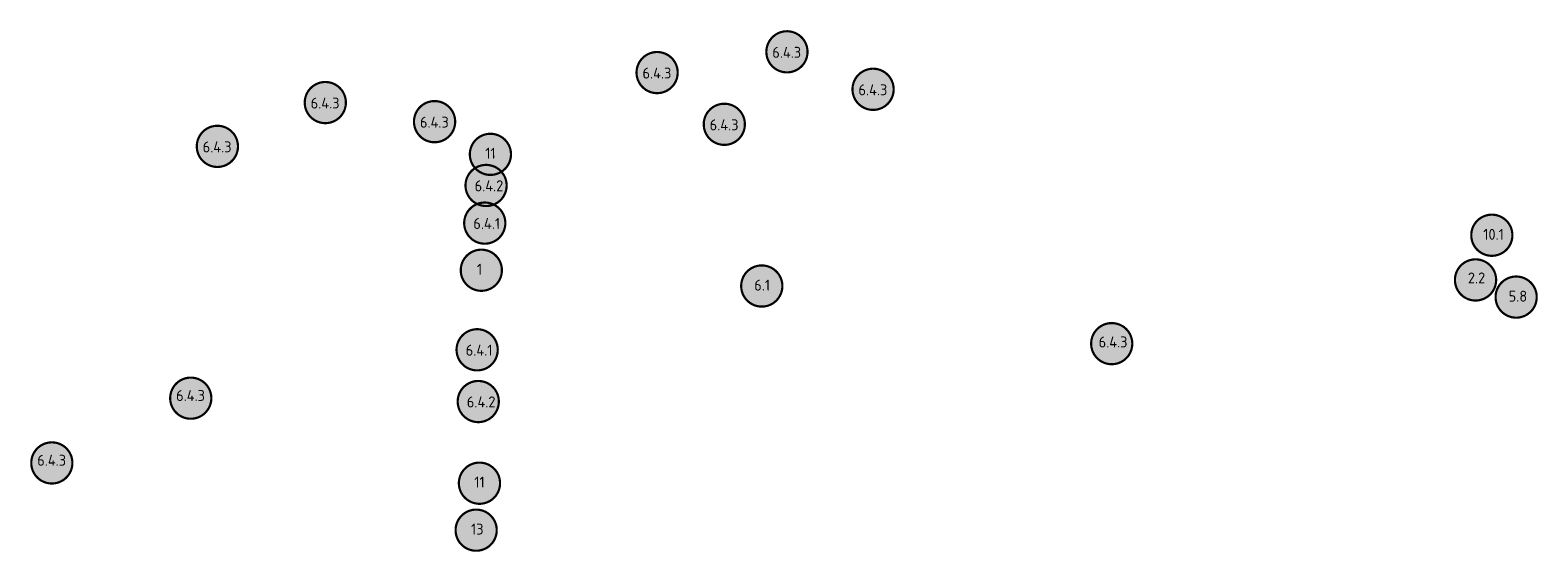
# Model space of a CAD drawing. Header units: metres. Extents: x 142755 to 144209, y 416833 to 417075.
# Tile 2 of 3: x 143094 to 143439, y 416956 to 417075. Entities that reach past the tile are written whole.
import ezdxf

# ---------------------------------------------------------------- set-up
doc = ezdxf.new("R2010")
doc.units = ezdxf.units.M
doc.header["$LTSCALE"] = 0.1
doc.layers.add('Objecten', color=7, linetype='Continuous')
doc.styles.add('NLCS-ISO-M1000-T25', font='NLCS-ISO.ttf', dxfattribs={"height": 2.5})

msp = doc.modelspace()

# ---------------------------------------------------------------- hatches: boundary and pattern name
at = {"layer": 'Objecten', "true_color": 0xffffff}
h = msp.add_hatch(color=7, dxfattribs=at)
h.dxf.hatch_style = 1
edge = h.paths.add_edge_path()
edge.add_arc((143267.44, 417069.95), 4.71, 0.1428, 360.1428)
h = msp.add_hatch(color=7, dxfattribs=at)
h.dxf.hatch_style = 1
edge = h.paths.add_edge_path()
edge.add_arc((143237.76, 417065.2), 4.71, 0.1428, 360.1428)
h = msp.add_hatch(color=7, dxfattribs=at)
h.dxf.hatch_style = 1
edge = h.paths.add_edge_path()
edge.add_arc((143287.14, 417061.37), 4.71, 0.1428, 360.1428)
h = msp.add_hatch(color=7, dxfattribs=at)
h.dxf.hatch_style = 1
edge = h.paths.add_edge_path()
edge.add_arc((143161.89, 417058.34), 4.71, 0.1428, 360.1428)
h = msp.add_hatch(color=7, dxfattribs=at)
h.dxf.hatch_style = 1
edge = h.paths.add_edge_path()
edge.add_arc((143186.87, 417053.98), 4.71, 0.1428, 360.1428)
h = msp.add_hatch(color=7, dxfattribs=at)
h.dxf.hatch_style = 1
edge = h.paths.add_edge_path()
edge.add_arc((143253.12, 417053.37), 4.71, 0.1428, 360.1428)
h = msp.add_hatch(color=7, dxfattribs=at)
h.dxf.hatch_style = 1
edge = h.paths.add_edge_path()
edge.add_arc((143137.21, 417048.32), 4.71, 0.1428, 360.1428)
h = msp.add_hatch(color=7, dxfattribs=at)
h.dxf.hatch_style = 1
edge = h.paths.add_edge_path()
edge.add_arc((143199.64, 417046.5), 4.71, 0.1428, 360.1428)
h = msp.add_hatch(color=7, dxfattribs=at)
h.dxf.hatch_style = 1
edge = h.paths.add_edge_path()
edge.add_arc((143198.65, 417039.38), 4.71, 0.1428, 360.1428)
h = msp.add_hatch(color=7, dxfattribs=at)
h.dxf.hatch_style = 1
edge = h.paths.add_edge_path()
edge.add_arc((143198.35, 417030.77), 4.71, 0.1428, 360.1428)
h = msp.add_hatch(color=7, dxfattribs=at)
h.dxf.hatch_style = 1
edge = h.paths.add_edge_path()
edge.add_arc((143428.62, 417028), 4.71, 0.1428, 360.1428)
h = msp.add_hatch(color=7, dxfattribs=at)
h.dxf.hatch_style = 1
edge = h.paths.add_edge_path()
edge.add_arc((143197.57, 417019.99), 4.71, 0.1428, 360.1428)
h = msp.add_hatch(color=7, dxfattribs=at)
h.dxf.hatch_style = 1
edge = h.paths.add_edge_path()
edge.add_arc((143261.69, 417016.39), 4.71, 0.1428, 360.1428)
h = msp.add_hatch(color=7, dxfattribs=at)
h.dxf.hatch_style = 1
edge = h.paths.add_edge_path()
edge.add_arc((143424.89, 417017.78), 4.71, 0.1428, 360.1428)
h = msp.add_hatch(color=7, dxfattribs=at)
h.dxf.hatch_style = 1
edge = h.paths.add_edge_path()
edge.add_arc((143434.18, 417013.85), 4.71, 0.1428, 360.1428)
h = msp.add_hatch(color=7, dxfattribs=at)
h.dxf.hatch_style = 1
edge = h.paths.add_edge_path()
edge.add_arc((143341.7, 417003.2), 4.71, 0.1428, 360.1428)
h = msp.add_hatch(color=7, dxfattribs=at)
h.dxf.hatch_style = 1
edge = h.paths.add_edge_path()
edge.add_arc((143196.61, 417001.79), 4.71, 0.1428, 360.1428)
h = msp.add_hatch(color=7, dxfattribs=at)
h.dxf.hatch_style = 1
edge = h.paths.add_edge_path()
edge.add_arc((143131.12, 416990.73), 4.71, 0.1428, 360.1428)
h = msp.add_hatch(color=7, dxfattribs=at)
h.dxf.hatch_style = 1
edge = h.paths.add_edge_path()
edge.add_arc((143196.86, 416989.96), 4.71, 0.1428, 360.1428)
h = msp.add_hatch(color=7, dxfattribs=at)
h.dxf.hatch_style = 1
edge = h.paths.add_edge_path()
edge.add_arc((143099.36, 416975.92), 4.71, 0.1428, 360.1428)
h = msp.add_hatch(color=7, dxfattribs=at)
h.dxf.hatch_style = 1
edge = h.paths.add_edge_path()
edge.add_arc((143197.14, 416971.28), 4.71, 0.1428, 360.1428)
h = msp.add_hatch(color=7, dxfattribs=at)
h.dxf.hatch_style = 1
edge = h.paths.add_edge_path()
edge.add_arc((143196.38, 416960.54), 4.71, 0.1428, 360.1428)

# ---------------------------------------------------------------- linework, layer by layer
at = {"layer": 'Objecten', "color": 250, "const_width": 0.5, "elevation": 0}
for points in [[(143267.19, 417074.65, -1), (143267.7, 417065.25, -1), (143267.19, 417074.65, 0)], [(143237.51, 417069.9, -1), (143238.01, 417060.5, -1), (143237.51, 417069.9, 0)], [(143286.89, 417066.08, -1), (143287.39, 417056.67, -1), (143286.89, 417066.08, 0)], [(143161.64, 417063.04, -1), (143162.14, 417053.64, -1), (143161.64, 417063.04, 0)], [(143186.62, 417058.68, -1), (143187.13, 417049.27, -1), (143186.62, 417058.68, 0)], [(143252.87, 417058.07, -1), (143253.38, 417048.67, -1), (143252.87, 417058.07, 0)], [(143136.96, 417053.03, -1), (143137.46, 417043.62, -1), (143136.96, 417053.03, 0)], [(143341.45, 417007.9, -1), (143341.96, 416998.5, -1), (143341.45, 417007.9, 0)], [(143130.87, 416995.43, -1), (143131.38, 416986.03, -1), (143130.87, 416995.43, 0)], [(143099.11, 416980.62, -1), (143099.61, 416971.22, -1), (143099.11, 416980.62, 0)]]:
    msp.add_lwpolyline(points, format="xyb", dxfattribs=at)
at = {"layer": 'Objecten', "color": 250, "const_width": 0.5}
for points in [[(143199.39, 417051.2, -1), (143199.89, 417041.8, -1), (143199.39, 417051.2, 0)], [(143198.4, 417044.08, -1), (143198.9, 417034.68, -1), (143198.4, 417044.08, 0)], [(143198.1, 417035.47, -1), (143198.6, 417026.07, -1), (143198.1, 417035.47, 0)], [(143428.37, 417032.7, -1), (143428.87, 417023.3, -1), (143428.37, 417032.7, 0)], [(143197.31, 417024.69, -1), (143197.82, 417015.29, -1), (143197.31, 417024.69, 0)], [(143261.44, 417021.09, -1), (143261.94, 417011.68, -1), (143261.44, 417021.09, 0)], [(143424.64, 417022.48, -1), (143425.15, 417013.07, -1), (143424.64, 417022.48, 0)], [(143433.93, 417018.55, -1), (143434.44, 417009.15, -1), (143433.93, 417018.55, 0)], [(143196.36, 417006.5, -1), (143196.86, 416997.09, -1), (143196.36, 417006.5, 0)], [(143196.61, 416994.66, -1), (143197.12, 416985.26, -1), (143196.61, 416994.66, 0)], [(143196.89, 416975.99, -1), (143197.39, 416966.58, -1), (143196.89, 416975.99, 0)], [(143196.13, 416965.24, -1), (143196.64, 416955.84, -1), (143196.13, 416965.24, 0)]]:
    msp.add_lwpolyline(points, format="xyb", dxfattribs=at)

# ---------------------------------------------------------------- texts
at = {"layer": 'Objecten', "color": 250, "char_height": 2.5, "attachment_point": 1, "rotation": 0.1428, "style": 'NLCS-ISO-M1000-T25'}
for s, insert in [('6.4.3', (143264.09, 417071.07, 0)), ('6.4.3', (143234.41, 417066.33, 0)), ('6.4.3', (143283.79, 417062.5, 0)), ('6.4.3', (143158.54, 417059.47, 0)), ('6.4.3', (143183.52, 417055.1, 0)), ('6.4.3', (143249.77, 417054.49, 0)), ('6.4.3', (143133.85, 417049.45, 0)), ('11', (143198.45, 417048)), ('6.4.2', (143196.03, 417040.54)), ('6.4.1', (143195.73, 417031.93)), ('10.1', (143426.65, 417029.45)), ('1', (143196.57, 417021.47)), ('6.1', (143259.96, 417017.83)), ('2.2', (143423.14, 417019.48)), ('5.8', (143432.46, 417015.3)), ('6.4.3', (143338.71, 417004.83, 0)), ('6.4.1', (143193.99, 417002.95)), ('6.4.3', (143127.77, 416992.58, 0)), ('6.4.2', (143194.24, 416991.12)), ('6.4.3', (143096.01, 416977.77, 0)), ('11', (143195.95, 416972.78)), ('13', (143195.2, 416962.03))]:
    msp.add_mtext_dynamic_manual_height_columns(s, width=17.4419, gutter_width=1.25, heights=[0], dxfattribs=dict(at, insert=insert))

doc.saveas('drawing.dxf')
